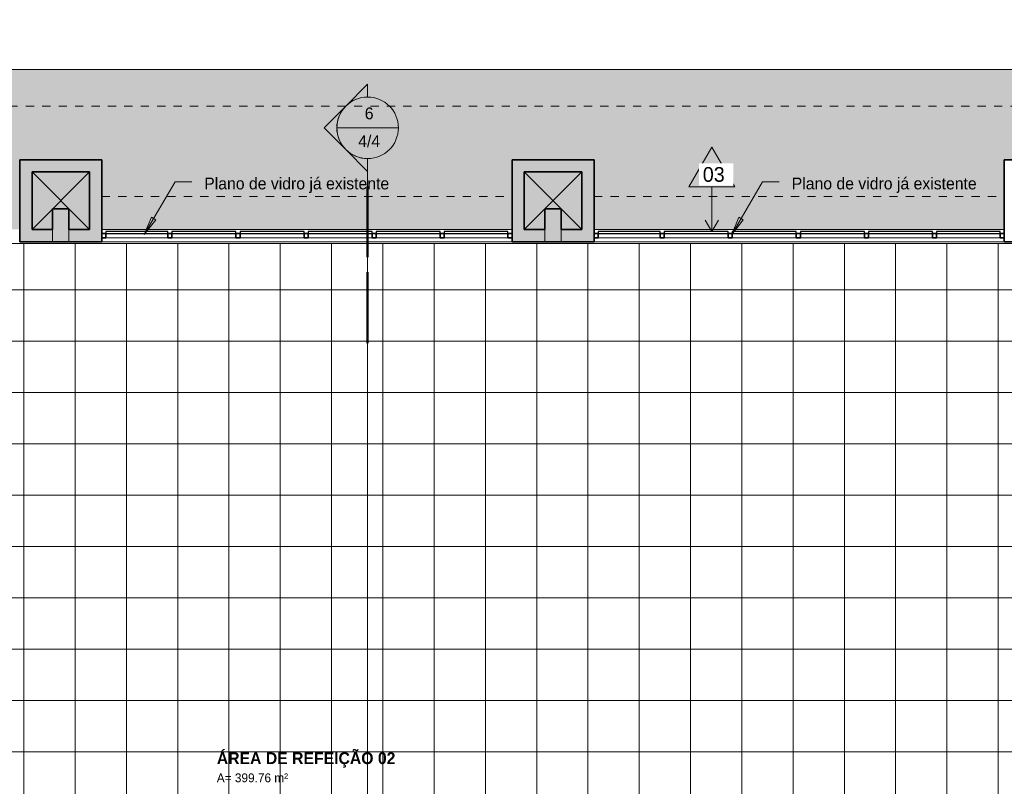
# Model space of a CAD drawing. Header units: metres. Extents: x -33 to 1508, y -379 to 284.
# Tile 166 of 186: x 4 to 16, y -5 to 4. Entities that reach past the tile are written whole.
import ezdxf

# ---------------------------------------------------------------- set-up
doc = ezdxf.new("R2010")
doc.units = ezdxf.units.M
doc.linetypes.add('Projeção', pattern=[0.003969, 0.002381, -0.001587])
for name, color, linetype, lineweight in [('A-AREA-IDEN', 2, 'Continuous', 9), ('A-DETL-THIN', 151, 'Continuous', 18), ('A-FLOR', 192, 'Continuous', 18), ('A-FLOR-OVHD', 1, 'Projeção', 18), ('A-FLOR-PATT', 8, 'Continuous', 18), ('A-GLAZ-CURT', 52, 'Continuous', 18), ('A-GLAZ-CWMG', 51, 'Continuous', 18), ('A-WALL', 113, 'Continuous', 18), ('A-WALL-PATT', 111, 'Continuous', 35), ('G-ANNO-SYMB', 111, 'Continuous', 9), ('G-ANNO-TEXT', 231, 'Continuous', 9)]:
    doc.layers.add(name, color=color, linetype=linetype, lineweight=lineweight)
doc.styles.add('Century Gothic', font='GOTHIC.TTF', dxfattribs={"height": 0.143711})
doc.styles.add('Century Gothic_1', font='GOTHIC.TTF', dxfattribs={"height": 0.179639})
doc.styles.add('Century Gothic_2', font='GOTHIC.TTF', dxfattribs={"height": 0.107783})
doc.styles.add('Century Gothic_B', font='GOTHICB.TTF', dxfattribs={"height": 0.143612})

# ---------------------------------------------------------------- blocks, each defined once
blk = doc.blocks.new('Painel do sistema - Envidraçado-165820-1-PLANTA CONSTRUIR DEMOLIR')
at = {"layer": 'A-GLAZ-CURT', "lineweight": 25}
for p, q in [((0.3775, 0.0495), (-0.3775, 0.0495)), ((-0.3775, 0.0495), (-0.3775, 0.0245)), ((-0.3775, 0.0245), (0.3775, 0.0245)), ((0.3775, 0.0245), (0.3775, 0.0495))]:
    blk.add_line(p, q, dxfattribs=at)
blk = doc.blocks.new('Painel do sistema - Envidraçado-165823-1-PLANTA CONSTRUIR DEMOLIR')
at = {"layer": 'A-GLAZ-CURT', "lineweight": 25}
for p, q in [((0.39, 0.0495), (-0.39, 0.0495)), ((-0.39, 0.0495), (-0.39, 0.0245)), ((-0.39, 0.0245), (0.39, 0.0245)), ((0.39, 0.0245), (0.39, 0.0495))]:
    blk.add_line(p, q, dxfattribs=at)
blk = doc.blocks.new('Painel do sistema - Envidraçado-165824-1-PLANTA CONSTRUIR DEMOLIR')
at = {"layer": 'A-GLAZ-CURT', "lineweight": 25}
for p, q in [((0.3875, 0.0495), (-0.3875, 0.0495)), ((-0.3875, 0.0495), (-0.3875, 0.0245)), ((-0.3875, 0.0245), (0.3875, 0.0245)), ((0.3875, 0.0245), (0.3875, 0.0495))]:
    blk.add_line(p, q, dxfattribs=at)
blk = doc.blocks.new('Montante retangular - 50 x 150 mm-165979-1-PLANTA CONSTRUIR DEMOLIR')
at = {"layer": 'A-GLAZ-CWMG', "lineweight": 35}
for p, q in [((-0.05, 0.025), (0, 0.025)), ((-0.05, -0.025), (-0.05, 0.025)), ((0, 0.025), (0, -0.025)), ((0, -0.025), (-0.05, -0.025))]:
    blk.add_line(p, q, dxfattribs=at)
blk = doc.blocks.new('Montante retangular - 50 x 150 mm-165977-1-PLANTA CONSTRUIR DEMOLIR')
at = {"layer": 'A-GLAZ-CWMG', "lineweight": 35}
for p, q in [((-0.025, 0.025), (0.025, 0.025)), ((-0.025, -0.025), (-0.025, 0.025)), ((0.025, 0.025), (0.025, -0.025)), ((0.025, -0.025), (-0.025, -0.025))]:
    blk.add_line(p, q, dxfattribs=at)
blk = doc.blocks.new('Montante retangular - 50 x 150 mm-165978-1-PLANTA CONSTRUIR DEMOLIR')
at = {"layer": 'A-GLAZ-CWMG', "lineweight": 35}
for p, q in [((0, 0.025), (-0.05, 0.025)), ((-0.05, 0.025), (-0.05, -0.025)), ((0, -0.025), (0, 0.025)), ((-0.05, -0.025), (0, -0.025))]:
    blk.add_line(p, q, dxfattribs=at)
blk = doc.blocks.new('Montante retangular - 50 x 150 mm-165958-1-PLANTA CONSTRUIR DEMOLIR')
at = {"layer": 'A-GLAZ-CWMG'}
blk.add_line((3.548, -12.615), (2.768, -12.615), dxfattribs=at)
blk = doc.blocks.new('Montante retangular - 50 x 150 mm-165959-1-PLANTA CONSTRUIR DEMOLIR')
at = {"layer": 'A-GLAZ-CWMG'}
blk.add_line((4.373, -12.615), (3.598, -12.615), dxfattribs=at)
blk = doc.blocks.new('Montante retangular - 50 x 150 mm-165960-1-PLANTA CONSTRUIR DEMOLIR')
at = {"layer": 'A-GLAZ-CWMG'}
blk.add_line((0.228, -12.615), (-0.527, -12.615), dxfattribs=at)
blk = doc.blocks.new('Corte - M_Extremidade superior do corte - Preenchido-1049-1-PLANTA CONSTRUIR DEMOLIR')
at = {"layer": 'G-ANNO-SYMB'}
h = blk.add_hatch(color=256, dxfattribs=at)
edge = h.paths.add_edge_path(flags=0)
edge.add_line((-0.00954, 0.00354), (-0.006, 0.00707))
edge.add_line((-0.006, 0.00707), (-0.00246, 0.00354))
edge.add_arc((-0.006, 0), 0.005, 45, 135)
h = blk.add_hatch(color=256, dxfattribs=at)
edge = h.paths.add_edge_path(flags=0)
edge.add_arc((-0.006, 0), 0.005, 135, 180)
edge.add_line((-0.011, 0), (-0.01307, 0))
edge.add_line((-0.01307, 0), (-0.00954, 0.00354))
h = blk.add_hatch(color=256, dxfattribs=at)
edge = h.paths.add_edge_path(flags=0)
edge.add_line((-0.00246, 0.00354), (0.00107, 0))
edge.add_line((0.00107, 0), (-0.001, 0))
edge.add_arc((-0.006, 0), 0.005, 0, 45)
for p, q in [((-0.006, 0.00707), (-0.00954, 0.00354)), ((-0.00246, 0.00354), (-0.006, 0.00707)), ((-0.00954, 0.00354), (-0.01307, 0)), ((0.00107, 0), (-0.00246, 0.00354)), ((-0.01307, 0), (-0.011, 0)), ((-0.001, 0), (0.00107, 0)), ((-0.011, 0), (-0.01307, 0)), ((-0.001, 0), (0.00107, 0))]:
    blk.add_line(p, q, dxfattribs=at)
at = {"layer": 'G-ANNO-SYMB', "lineweight": 50}
for p, q in [((0.00351, 0), (0.01502, 0)), ((0.01746, 0), (0.02898, 0))]:
    blk.add_line(p, q, dxfattribs=at)
at = {"layer": 'G-ANNO-SYMB'}
for start, end in [(360, 180), (45, 135), (135, 180), (0, 45), (180, 360)]:
    blk.add_arc((-0.006, 0), 0.005, start, end, dxfattribs=at)

msp = doc.modelspace()

# ---------------------------------------------------------------- hatches: boundary and pattern name
at = {"layer": 'A-FLOR-PATT'}
h = msp.add_hatch(color=256, dxfattribs=at)
h.paths.add_polyline_path([(12.12, -28.517), (25.991, -28.517), (25.991, -28.481), (8.97, -28.481), (8.97, -19.309), (25.991, -19.309), (25.991, -13.265), (25.973, -13.265), (25.973, -4.781), (22.713, -4.781), (22.713, -4.845), (22.723, -4.845), (22.723, -4.795), (22.837, -4.795), (22.837, -4.845), (22.863, -4.845), (22.863, -6.165), (23.713, -6.165), (23.713, -7.165), (22.886, -7.165), (22.863, -8.873), (22.863, -12.515), (23.213, -12.515), (23.213, -13.515), (22.213, -13.515), (22.213, -12.665), (17.423, -12.665), (17.423, -13.515), (16.423, -13.515), (16.423, -12.665), (11.423, -12.665), (11.423, -13.515), (10.423, -13.515), (10.423, -12.665), (5.423, -12.665), (5.423, -13.515), (4.423, -13.515), (4.423, -12.665), (-0.577, -12.665), (-0.577, -19.815), (-0.077, -19.815), (-0.077, -21.315), (-1.628, -21.315), (-1.628, -20.815), (-6.427, -20.815), (-6.427, -21.02), (3.96, -28.517), (11.804, -28.517)], flags=0)
h.paths.add_polyline_path([(-32.827, -28.517), (-31.334, -28.517), (-32.827, -27.457)], flags=0)
h.paths.add_polyline_path([(-24.17, -21.315), (-23.877, -21.315), (-23.877, -20.315), (-26.884, -20.315), (-26.884, -12.765), (-27.884, -12.765), (-27.884, -13.29), (-29.027, -13.29), (-29.027, -11.79), (-28.512, -11.79), (-28.512, -1.515), (-29.027, -1.515), (-29.027, -0.015), (-28.512, -0.015), (-28.512, 4.335), (-29.027, 4.335), (-29.027, 5.835), (-28.527, 5.835), (-28.527, 10.835), (-29.027, 10.835), (-29.027, 11.835), (-28.527, 11.835), (-28.527, 16.835), (-29.027, 16.835), (-29.027, 17.835), (-28.527, 17.835), (-28.527, 22.835), (-29.027, 22.835), (-29.027, 23.835), (-28.527, 23.835), (-28.527, 29.085), (-29.027, 29.085), (-29.027, 30.085), (-28.027, 30.085), (-28.027, 29.235), (-26.212, 29.235), (-26.212, 31.885), (-28.177, 31.885), (-28.177, 31.898), (-32.827, 31.898), (-32.827, -16.332), (-26.884, -20.688), (-26.735, -20.79), (-26.575, -20.888), (-26.41, -20.976), (-26.239, -21.054), (-26.065, -21.122), (-25.887, -21.181), (-25.706, -21.229), (-25.522, -21.266), (-25.336, -21.293), (-25.15, -21.309), (-24.962, -21.315), (-24.64, -21.315)], flags=0)
h.paths.add_polyline_path([(-23.695, -21.165), (-22.527, -21.165), (-22.527, -20.315), (-23.727, -20.315), (-23.727, -21.165)], flags=0)
h.paths.add_polyline_path([(-1.478, -21.165), (-0.227, -21.165), (-0.227, -19.965), (-0.577, -19.965), (-0.577, -20.815), (-1.478, -20.815), (-1.478, -21.02)], flags=0)
h.paths.add_polyline_path([(-6.927, -16.716), (-6.827, -16.716), (-6.827, -16.566), (-6.877, -16.566), (-6.877, -16.715), (-6.927, -16.715)], flags=0)
h.paths.add_polyline_path([(-5.927, -16.716), (-5.927, -16.715), (-5.977, -16.715), (-5.977, -16.566), (-6.027, -16.566), (-6.027, -16.716), (-5.929, -16.716)], flags=0)
h.paths.add_polyline_path([(-30.771, -16.525), (-30.771, -14.525), (-29.471, -14.525), (-29.471, -16.525)], flags=0)
h.paths.add_polyline_path([(-11.234, -16.515), (-11.227, -16.515), (-11.227, -15.015), (-11.234, -15.015), (-11.234, -16.511)], flags=0)
h.paths.add_polyline_path([(-6.367, -15.415), (-6.257, -15.415), (-6.257, -15.265), (-6.367, -15.265), (-6.367, -15.395)], flags=0)
h.paths.add_polyline_path([(22.693, -13.365), (23.063, -13.365), (23.063, -12.665), (22.363, -12.665), (22.363, -13.365), (22.689, -13.365)], flags=0)
h.paths.add_polyline_path([(16.573, -13.365), (17.273, -13.365), (17.273, -12.665), (16.573, -12.665)], flags=0)
h.paths.add_polyline_path([(10.723, -13.365), (11.273, -13.365), (11.273, -12.665), (10.573, -12.665), (10.573, -13.365)], flags=0)
h.paths.add_polyline_path([(5.273, -13.365), (5.273, -12.665), (4.573, -12.665), (4.573, -13.365), (5.123, -13.365)], flags=0)
h.paths.add_polyline_path([(-28.324, -13.14), (-28.034, -13.14), (-28.034, -12.765), (-28.212, -12.765), (-28.212, -12.79), (-28.512, -12.79), (-28.512, -11.94), (-28.877, -11.94), (-28.877, -13.14), (-28.512, -13.14)], flags=0)
h.paths.add_polyline_path([(23.563, -7.015), (23.563, -6.315), (22.863, -6.315), (22.863, -7.015)], flags=0)
h.paths.add_polyline_path([(22.713, -2.781), (22.723, -2.781), (22.723, -2.744), (22.713, -2.744)], flags=0)
h.paths.add_polyline_path([(22.837, -2.781), (25.973, -2.781), (25.973, 3.385), (-0.297, 3.385), (-0.297, 1.435), (4.423, 1.435), (4.423, 2.285), (5.423, 2.285), (5.423, 1.435), (10.423, 1.435), (10.423, 2.285), (11.423, 2.285), (11.423, 1.435), (16.423, 1.435), (16.423, 2.285), (17.423, 2.285), (17.423, 1.435), (22.213, 1.435), (22.213, 2.285), (23.213, 2.285), (23.213, 1.285), (22.863, 1.285), (22.863, -0.165), (23.713, -0.165), (23.713, -1.165), (22.863, -1.165), (22.863, -2.744), (22.837, -2.744)], flags=0)
h.paths.add_polyline_path([(-6.587, -1.813), (-6.587, -1.813), (-7.996, -0.538), (-8.593, -1.198), (-8.489, -1.292), (-7.891, -0.632), (-6.587, -1.813)], flags=0)
h.paths.add_polyline_path([(-9.002, -1.65), (-9.002, -1.65), (-9.002, -1.65)], flags=0)
h.paths.add_polyline_path([(-28.805, -1.365), (-28.512, -1.365), (-28.512, -0.165), (-28.877, -0.165), (-28.877, -1.365)], flags=0)
h.paths.add_polyline_path([(-8.45, -1.248), (-8.554, -1.154), (-8.011, -0.555), (-7.912, -0.654), (-8.353, -1.141)], flags=0)
h.paths.add_polyline_path([(22.863, -1.015), (23.563, -1.015), (23.563, -0.315), (22.863, -0.315), (22.863, -0.865)], flags=0)
h.paths.add_polyline_path([(22.363, 1.435), (22.663, 1.435), (22.663, 1.685), (22.863, 1.685), (22.863, 1.435), (23.063, 1.435), (23.063, 2.135), (22.363, 2.135), (22.363, 1.685)], flags=0)
h.paths.add_polyline_path([(17.273, 1.435), (17.273, 2.135), (16.573, 2.135), (16.573, 1.435), (16.823, 1.435), (16.823, 1.685), (17.023, 1.685), (17.023, 1.435)], flags=0)
h.paths.add_polyline_path([(4.823, 1.435), (4.823, 1.685), (5.023, 1.685), (5.023, 1.435), (5.273, 1.435), (5.273, 2.135), (4.573, 2.135), (4.573, 1.435)], flags=0)
h.paths.add_polyline_path([(11.023, 1.435), (11.273, 1.435), (11.273, 2.135), (10.573, 2.135), (10.573, 1.435), (10.823, 1.435), (10.823, 1.685), (11.023, 1.685)], flags=0)
h.paths.add_polyline_path([(-28.877, 4.485), (-28.512, 4.485), (-28.512, 4.995), (-28.177, 4.995), (-28.177, 5.685), (-28.877, 5.685), (-28.877, 4.695)], flags=0)
h.paths.add_polyline_path([(-20.127, 4.995), (-19.377, 4.995), (-19.377, 5.685), (-20.127, 5.685), (-20.127, 5.001)], flags=0)
h.paths.add_polyline_path([(-5.077, 5.265), (-4.627, 5.265), (-4.627, 5.285), (-5.077, 5.285)], flags=0)
h.paths.add_polyline_path([(12.606, 5.275), (16.423, 5.275), (16.423, 6.185), (17.423, 6.185), (17.423, 5.275), (22.213, 5.275), (22.213, 6.185), (23.213, 6.185), (23.213, 5.275), (25.991, 5.275), (25.991, 10.835), (8.989, 10.835), (8.989, 31.898), (-1.527, 31.898), (-1.527, 30.085), (-0.677, 30.085), (-0.677, 29.085), (-1.527, 29.085), (-1.527, 23.835), (-0.677, 23.835), (-0.677, 22.835), (-1.527, 22.835), (-1.527, 17.835), (-0.677, 17.835), (-0.677, 16.835), (-1.527, 16.835), (-1.527, 11.835), (-0.677, 11.835), (-0.677, 10.975), (4.523, 10.975), (4.523, 6.185), (5.423, 6.185), (5.423, 5.275), (10.423, 5.275), (10.423, 6.185), (11.423, 6.185), (11.423, 5.275)], flags=0)
h.paths.add_polyline_path([(-2.302, 5.285), (-2.302, 5.285), (-3.418, 5.285)], flags=0)
h.paths.add_polyline_path([(22.513, 5.335), (23.063, 5.335), (23.063, 6.035), (22.363, 6.035), (22.363, 5.335)], flags=0)
h.paths.add_polyline_path([(17.123, 5.335), (17.273, 5.335), (17.273, 6.035), (16.573, 6.035), (16.573, 5.335), (16.723, 5.335)], flags=0)
h.paths.add_polyline_path([(4.723, 5.335), (5.273, 5.335), (5.273, 6.035), (4.573, 6.035), (4.573, 5.335)], flags=0)
h.paths.add_polyline_path([(11.123, 5.335), (11.273, 5.335), (11.273, 6.035), (10.573, 6.035), (10.573, 5.335), (10.723, 5.335)], flags=0)
h.paths.add_polyline_path([(-5.327, 6.335), (-3.437, 6.335), (-3.437, 31.885), (-8.177, 31.885), (-8.177, 29.235), (-5.477, 29.235), (-5.477, 30.085), (-4.477, 30.085), (-4.477, 29.085), (-5.327, 29.085), (-5.327, 23.835), (-4.477, 23.835), (-4.477, 22.835), (-5.327, 22.835), (-5.327, 17.835), (-4.477, 17.835), (-4.477, 16.835), (-5.327, 16.835), (-5.327, 11.835), (-4.477, 11.835), (-4.477, 10.835), (-5.327, 10.835), (-5.327, 9.243)], flags=0)
h.paths.add_polyline_path([(-1.523, 10.985), (-0.827, 10.985), (-0.827, 11.685), (-1.527, 11.685), (-1.527, 10.985)], flags=0)
h.paths.add_polyline_path([(-4.627, 10.985), (-4.627, 11.685), (-5.327, 11.685), (-5.327, 11.435), (-5.077, 11.435), (-5.077, 11.235), (-5.327, 11.235), (-5.327, 10.985), (-4.765, 10.985)], flags=0)
h.paths.add_polyline_path([(-28.877, 10.985), (-28.527, 10.985), (-28.527, 11.685), (-28.877, 11.685), (-28.877, 11.135)], flags=0)
h.paths.add_polyline_path([(-4.627, 16.985), (-4.627, 17.685), (-5.327, 17.685), (-5.327, 16.985)], flags=0)
h.paths.add_polyline_path([(-0.827, 16.985), (-0.827, 17.685), (-1.527, 17.685), (-1.527, 16.985)], flags=0)
h.paths.add_polyline_path([(-28.877, 16.985), (-28.527, 16.985), (-28.527, 17.685), (-28.877, 17.685), (-28.877, 17.135)], flags=0)
h.paths.add_polyline_path([(-5.327, 22.985), (-4.627, 22.985), (-4.627, 23.685), (-5.327, 23.685), (-5.327, 23.235)], flags=0)
h.paths.add_polyline_path([(-0.827, 22.985), (-0.827, 23.685), (-1.527, 23.685), (-1.527, 22.985)], flags=0)
h.paths.add_polyline_path([(-28.527, 22.985), (-28.527, 23.685), (-28.877, 23.685), (-28.877, 22.985)], flags=0)
h.paths.add_polyline_path([(-4.928, 29.235), (-4.627, 29.235), (-4.627, 29.935), (-5.327, 29.935), (-5.327, 29.235), (-5.172, 29.235)], flags=0)
h.paths.add_polyline_path([(-20.127, 29.235), (-19.427, 29.235), (-19.427, 29.935), (-20.127, 29.935)], flags=0)
h.paths.add_polyline_path([(-0.827, 29.235), (-0.827, 29.935), (-1.527, 29.935), (-1.527, 29.235)], flags=0)
h.paths.add_polyline_path([(-19.277, 29.235), (-12.677, 29.235), (-12.677, 31.885), (-23.212, 31.885), (-23.212, 29.235), (-20.277, 29.235), (-20.277, 30.085), (-19.277, 30.085), (-19.277, 29.935)], flags=0)
h.paths.add_polyline_path([(-28.527, 29.235), (-28.177, 29.235), (-28.177, 29.935), (-28.877, 29.935), (-28.877, 29.235)], flags=0)
h = msp.add_hatch(dxfattribs=at)
h.set_pattern_fill('FP_1', color=256, style=0, pattern_type=2)
h.set_pattern_definition([(270, (0.723, 8.2), (0.625, 4e-17), []), (0, (0.723, 8.2), (0, 0.625), [])])
h.paths.add_polyline_path([(4.573, -12.515), (22.693, -12.515), (22.693, -4.665), (22.713, -4.665), (22.713, -2.829), (22.693, -2.829), (22.693, 1.265), (-1.317, 1.265), (-1.317, 1.535), (-1.547, 1.535), (-2.126, 2.068), (-2.484, 1.679), (-2.521, 1.713), (-2.487, 1.749), (-2.505, 1.766), (-2.215, 2.082), (-2.196, 2.065), (-2.163, 2.102), (-2.231, 2.164), (-2.13, 2.275), (-1.489, 1.685), (-1.297, 1.685), (-1.297, 5.185), (-1.677, 5.185), (-1.677, 5.285), (-4.477, 5.285), (-4.477, 5.115), (-5.077, 5.115), (-5.077, 4.85), (-4.858, 4.655), (-4.971, 4.528), (-5.036, 4.586), (-5.056, 4.563), (-5.037, 4.547), (-5.293, 4.26), (-5.312, 4.275), (-5.345, 4.239), (-5.382, 4.272), (-5.073, 4.619), (-5.497, 4.996), (-5.497, 29.085), (-9.558, 29.085), (-9.558, 29.08), (-9.882, 29.08), (-9.882, 29.085), (-11.407, 29.085), (-11.407, 29.065), (-19.277, 29.065), (-19.277, 24.08), (-19.427, 24.08), (-19.427, 29.065), (-23.767, 29.065), (-23.767, 29.085), (-25.707, 29.085), (-25.707, 29.065), (-28.367, 29.065), (-28.367, 29.085), (-28.377, 29.085), (-28.377, 5.835), (-28.044, 5.835), (-28.044, 5.837), (-27.534, 5.837), (-27.534, 5.179), (-28.027, 5.179), (-28.027, 4.995), (-20.297, 4.995), (-20.297, 5.845), (-20.277, 5.845), (-20.277, 5.835), (-19.227, 5.835), (-19.227, 5.825), (-17.283, 5.825), (-15.267, 7.841), (-15.267, 9.606), (-12.967, 9.606), (-12.967, 9.09), (-9.688, 9.09), (-9.688, 6.24), (-9.888, 6.24), (-9.888, 8.89), (-12.967, 8.89), (-12.967, 7.127), (-12.946, 7.113), (-12.838, 7.032), (-12.739, 6.941), (-12.649, 6.841), (-12.568, 6.733), (-12.495, 6.613), (-12.437, 6.498), (-12.389, 6.372), (-12.967, 5.794), (-12.967, 2.51), (-11.594, 3.883), (-11.466, 3.833), (-11.348, 3.773), (-11.234, 3.702), (-11.127, 3.621), (-11.028, 3.53), (-10.937, 3.43), (-10.856, 3.322), (-10.783, 3.202), (-10.726, 3.087), (-10.677, 2.961), (-12.967, 0.671), (-12.967, -0.892), (-15.267, -0.892), (-15.267, 3.494), (-15.438, 3.323), (-15.569, 3.374), (-15.684, 3.432), (-15.8, 3.503), (-15.906, 3.583), (-16.006, 3.674), (-16.097, 3.773), (-16.179, 3.88), (-16.25, 3.994), (-16.311, 4.114), (-16.36, 4.239), (-15.267, 5.332), (-15.267, 7.559), (-17, 5.825), (-16.427, 5.825), (-16.427, 5.675), (-17.15, 5.675), (-17.577, 5.248), (-17.577, 3.3), (-16.797, 3.3), (-16.797, 3.225), (-16.077, 3.225), (-16.077, -3.539), (-14.64, -3.539), (-14.64, -3.484), (-14.26, -3.484), (-14.26, -3.539), (-14.18, -3.539), (-14.18, -3.484), (-13.8, -3.484), (-13.8, -3.539), (-13.62, -3.539), (-13.62, -3.484), (-13.24, -3.484), (-13.24, -3.539), (-13.16, -3.539), (-13.16, -3.484), (-12.78, -3.484), (-12.78, -3.539), (-12.399, -3.539), (-11.954, -3.047), (-12.473, -2.577), (-9.911, 0.252), (-10.912, 1.158), (-9.071, 3.19), (-6.423, 3.19), (-6.317, 3.297), (-6.281, 3.261), (-5.96, 3.622), (-5.923, 3.589), (-5.956, 3.552), (-5.938, 3.535), (-6.194, 3.248), (-6.212, 3.264), (-6.245, 3.227), (-6.264, 3.244), (-6.211, 3.19), (-6.361, 3.04), (-6.53, 3.04), (-6.488, 2.998), (-6.485, 3.001), (-6.476, 3), (-6.432, 2.956), (-6.439, 2.949), (-6.423, 2.932), (-6.5, 2.855), (-5.917, 2.271), (-5.945, 2.243), (-6.545, 2.843), (-6.552, 2.836), (-6.597, 2.881), (-6.597, 2.889), (-6.594, 2.892), (-6.623, 2.921), (-6.623, 2.865), (-7.023, 2.865), (-7.023, 3.04), (-9.005, 3.04), (-9.659, 2.317), (-5.805, -1.172), (-6.207, -1.617), (-4.762, -2.926), (-3.861, -1.931), (-3.861, 0.105), (-4.263, 0.105), (-4.263, 0.505), (-4.222, 0.505), (-4.256, 0.54), (-4.249, 0.547), (-4.849, 1.147), (-4.821, 1.175), (-4.237, 0.592), (-4.16, 0.67), (-4.143, 0.653), (-4.136, 0.66), (-4.091, 0.615), (-4.091, 0.607), (-4.094, 0.604), (-3.995, 0.505), (-3.861, 0.505), (-3.861, 0.355), (-3.562, 0.655), (-3.526, 0.619), (-3.493, 0.656), (-3.511, 0.672), (-3.221, 0.988), (-3.202, 0.971), (-3.169, 1.008), (-3.132, 0.974), (-3.49, 0.585), (-3.509, 0.602), (-3.455, 0.549), (-3.711, 0.293), (-3.711, -1.989), (-4.919, -3.323), (-4.919, -3.323), (-5.389, -3.842), (-6.501, -2.835), (-9.063, -5.665), (-9.507, -5.262), (-9.933, -5.732), (-9.933, -6.363), (-9.853, -6.363), (-9.853, -6.66), (-9.933, -6.66), (-9.933, -6.703), (-9.853, -6.703), (-9.853, -6.982), (-9.933, -6.982), (-9.933, -7.123), (-9.853, -7.123), (-9.853, -7.42), (-9.933, -7.42), (-9.933, -7.463), (-9.853, -7.463), (-9.853, -7.742), (-9.933, -7.742), (-9.933, -9.365), (-3.187, -9.365), (-3.187, -10.195), (-3.093, -10.195), (-3.093, -10.865), (-1.12, -10.865), (-0.727, -10.472), (-0.727, -9.715), (-0.577, -9.715), (-0.577, -10.322), (1.2, -8.544), (-0.899, -8.544), (-2.357, -10.002), (-2.488, -9.951), (-2.603, -9.893), (-2.717, -9.823), (-2.825, -9.742), (-2.925, -9.651), (-3.016, -9.552), (-3.097, -9.445), (-3.169, -9.331), (-3.229, -9.211), (-3.279, -9.085), (-2.738, -8.544), (-7.284, -8.544), (-7.284, -6.244), (-5.56, -6.244), (-3.641, -4.326), (-3.514, -4.376), (-3.396, -4.435), (-3.282, -4.507), (-3.175, -4.588), (-3.075, -4.679), (-2.985, -4.779), (-2.904, -4.887), (-2.831, -5.007), (-2.773, -5.122), (-2.725, -5.248), (-3.722, -6.244), (-0.438, -6.244), (-0.224, -6.031), (-0.097, -6.081), (0.022, -6.141), (0.136, -6.212), (0.179, -6.244), (2.522, -6.244), (2.522, -3.223), (-0.078, -3.223), (-0.078, -3.023), (2.648, -3.023), (2.648, -6.244), (3.213, -6.244), (3.213, -8.544), (1.483, -8.544), (-0.577, -10.605), (-0.577, -12.515), (4.423, -12.515)], flags=0)
h.paths.add_polyline_path([(-3.187, -12.515), (-0.727, -12.515), (-0.727, -10.755), (-1.037, -11.065), (-3.093, -11.065), (-3.093, -11.895), (-3.187, -11.895), (-3.187, -12.469)], flags=0)
h.paths.add_polyline_path([(-2.373, -9.943), (-0.975, -8.544), (-2.667, -8.544), (-3.221, -9.099), (-3.173, -9.213), (-3.116, -9.322), (-3.049, -9.426), (-2.974, -9.524), (-2.891, -9.615), (-2.799, -9.698), (-2.701, -9.773), (-2.597, -9.839), (-2.482, -9.898)], flags=0)
h.paths.add_polyline_path([(-0.367, -6.244), (0.093, -6.244), (0.013, -6.193), (-0.099, -6.135), (-0.211, -6.088), (-0.224, -6.102)], flags=0)
h.paths.add_polyline_path([(-5.489, -6.244), (-3.797, -6.244), (-2.784, -5.231), (-2.833, -5.112), (-2.891, -5.001), (-2.954, -4.903), (-3.029, -4.805), (-3.112, -4.714), (-3.203, -4.63), (-3.301, -4.555), (-3.405, -4.488), (-3.516, -4.43), (-3.628, -4.383), (-5.256, -6.011)], flags=0)
h.paths.add_polyline_path([(-0.201, -5.185), (-0.814, -5.185), (-0.814, -4.88), (-1.306, -4.88), (-1.306, -4.86), (-1.286, -4.86), (-1.286, -4.385), (-1.306, -4.385), (-1.306, -4.365), (-0.814, -4.365), (-0.814, -3.985), (0.086, -3.985), (0.086, -5.185)], flags=0)
h.paths.add_polyline_path([(-2.214, -5.185), (-2.214, -3.985), (-1.314, -3.985), (-1.314, -5.185), (-2.039, -5.185)], flags=0)
h.paths.add_polyline_path([(-8.465, -4.856), (-8.109, -4.463), (-8.11, -4.462), (-8.466, -4.855), (-8.466, -4.856)], flags=0)
h.paths.add_polyline_path([(-8.076, -4.426), (-7.72, -4.033), (-7.721, -4.032), (-8.076, -4.425), (-8.076, -4.426)], flags=0)
h.paths.add_polyline_path([(-7.686, -3.996), (-7.33, -3.603), (-7.331, -3.602), (-7.687, -3.995)], flags=0)
h.paths.add_polyline_path([(-4.762, -2.926), (-6.207, -1.617), (-5.805, -1.172), (-4.359, -2.481), (-4.762, -2.926)], flags=0)
h.paths.add_polyline_path([(-11.412, -2.188), (-11.412, -2.187), (-11.651, -1.969), (-11.297, -1.577), (-11.298, -1.577), (-11.653, -1.969), (-11.412, -2.187)], flags=0)
h.paths.add_polyline_path([(-6.587, -1.813), (-6.587, -1.813), (-7.884, -0.639), (-7.878, -0.631), (-7.989, -0.531), (-7.996, -0.538), (-8.589, -0.001), (-8.589, -0.001), (-6.587, -1.813)], flags=0)
h.paths.add_polyline_path([(-11.023, -1.758), (-11.023, -1.757), (-11.262, -1.539), (-10.907, -1.147), (-10.909, -1.147), (-11.264, -1.539), (-11.023, -1.757)], flags=0)
h.paths.add_polyline_path([(-1.179, -1.545), (-1.294, -1.545), (-1.29, -1.515), (-1.279, -1.487), (-1.261, -1.462), (-1.237, -1.443), (-1.209, -1.431), (-1.179, -1.426), (-1.179, -1.515)], flags=0)
h.paths.add_polyline_path([(-1.179, -1.665), (-1.179, -1.545), (-1.054, -1.545), (-1.057, -1.573), (-1.067, -1.599), (-1.082, -1.622), (-1.102, -1.641), (-1.125, -1.655), (-1.152, -1.663)], flags=0)
h.paths.add_polyline_path([(-10.873, -1.11), (-10.517, -0.717), (-10.518, -0.716), (-10.874, -1.109)], flags=0)
h.paths.add_polyline_path([(-12.967, 0.747), (-10.736, 2.978), (-10.786, 3.097), (-10.843, 3.208), (-10.906, 3.306), (-10.981, 3.404), (-11.064, 3.495), (-11.155, 3.579), (-11.253, 3.654), (-11.357, 3.721), (-11.469, 3.779), (-11.58, 3.825), (-12.967, 2.439), (-12.967, 1.691)], flags=0)
h.paths.add_polyline_path([(-4.782, 1.143), (-5.949, 2.31), (-5.92, 2.338), (-4.754, 1.172)], flags=0)
h.paths.add_polyline_path([(-18.497, 3.225), (-18.497, 3.3), (-17.777, 3.3), (-17.777, 5.331), (-17.433, 5.675), (-19.227, 5.675), (-19.227, 3.225)], flags=0)
h.paths.add_polyline_path([(-15.455, 3.382), (-15.267, 3.569), (-15.267, 5.261), (-16.302, 4.226), (-16.255, 4.112), (-16.197, 4.003), (-16.131, 3.899), (-16.055, 3.801), (-15.972, 3.71), (-15.881, 3.627), (-15.783, 3.552), (-15.678, 3.486), (-15.564, 3.427)], flags=0)
h.paths.add_polyline_path([(-11.076, 4.117), (-11.913, 4.117), (-11.913, 5.017), (-10.717, 5.017), (-10.717, 4.117), (-11, 4.117)], flags=0)
h.paths.add_polyline_path([(-11.053, 5.025), (-11.073, 5.025), (-11.073, 5.045), (-11.077, 5.045), (-11.077, 5.04), (-11.587, 5.04), (-11.587, 5.517), (-11.913, 5.517), (-11.913, 6.417), (-10.717, 6.417), (-10.717, 5.517), (-11.053, 5.517), (-11.053, 5.045)], flags=0)
h.paths.add_polyline_path([(-27.938, 5.339), (-27.684, 5.339), (-27.684, 5.679), (-28.027, 5.679), (-28.027, 5.339)], flags=0)
h.paths.add_polyline_path([(-12.967, 5.869), (-12.447, 6.389), (-12.497, 6.508), (-12.555, 6.619), (-12.617, 6.717), (-12.692, 6.815), (-12.776, 6.906), (-12.867, 6.99), (-12.967, 7.067), (-12.967, 6.372)], flags=0)
h.paths.add_polyline_path([(-19.377, 6.08), (-19.427, 6.08), (-19.427, 10.835), (-20.277, 10.835), (-20.277, 11.835), (-19.277, 11.835), (-19.277, 6.08)], flags=0)
h.paths.add_polyline_path([(-19.427, 10.985), (-19.427, 11.685), (-20.127, 11.685), (-20.127, 10.985)], flags=0)
h.paths.add_polyline_path([(-19.277, 12.08), (-19.427, 12.08), (-19.427, 16.835), (-20.277, 16.835), (-20.277, 17.835), (-19.277, 17.835), (-19.277, 16.794)], flags=0)
h.paths.add_polyline_path([(-20.127, 16.985), (-19.427, 16.985), (-19.427, 17.685), (-20.127, 17.685), (-20.127, 17.08)], flags=0)
h.paths.add_polyline_path([(-19.427, 18.08), (-19.427, 22.835), (-20.277, 22.835), (-20.277, 23.835), (-19.277, 23.835), (-19.277, 18.08)], flags=0)
h.paths.add_polyline_path([(-20.127, 22.985), (-19.427, 22.985), (-19.427, 23.685), (-20.127, 23.685), (-20.127, 23.08)], flags=0)
at = {"layer": 'A-WALL-PATT', "lineweight": 18}
for points in [[(4.573, 1.435), (4.573, 2.285), (4.423, 2.285), (4.423, 1.435), (4.498, 1.435)], [(5.273, 2.135), (5.423, 2.135), (5.423, 2.285), (4.573, 2.285), (4.573, 2.135)], [(11.273, 2.135), (11.273, 2.285), (10.423, 2.285), (10.423, 2.135), (10.573, 2.135)], [(11.423, 1.435), (11.423, 2.285), (11.273, 2.285), (11.273, 1.435), (11.286, 1.435)], [(5.423, 1.285), (5.423, 2.135), (5.273, 2.135), (5.273, 1.285)], [(10.573, 1.285), (10.573, 2.135), (10.423, 2.135), (10.423, 1.285)], [(4.823, 1.285), (5.023, 1.285), (5.023, 1.685), (4.823, 1.685), (4.823, 1.435)], [(11.023, 1.285), (11.023, 1.685), (10.823, 1.685), (10.823, 1.285)], [(4.573, 1.285), (4.823, 1.285), (4.823, 1.435), (4.423, 1.435), (4.423, 1.285), (4.498, 1.285)], [(5.273, 1.285), (5.273, 1.435), (5.023, 1.435), (5.023, 1.285)], [(10.573, 1.285), (10.823, 1.285), (10.823, 1.435), (10.573, 1.435)], [(11.286, 1.285), (11.423, 1.285), (11.423, 1.435), (11.023, 1.435), (11.023, 1.285), (11.273, 1.285)]]:
    msp.add_hatch(color=256, dxfattribs=at).paths.add_polyline_path(points, flags=0)
at = {"layer": 'G-ANNO-TEXT'}
for points in [[(5.941, 1.375), (6.08, 1.554), (6.029, 1.584)], [(13.101, 1.375), (13.24, 1.554), (13.189, 1.584)]]:
    msp.add_hatch(color=50, dxfattribs=at).paths.add_polyline_path(points, flags=0)

# ---------------------------------------------------------------- linework, layer by layer
at = {"layer": 'A-DETL-THIN'}
for p, q in [((12.858, 2.439), (12.578, 1.954)), ((12.858, 2.439), (13.138, 1.954)), ((4.573, 1.435), (5.273, 2.135)), ((4.573, 2.135), (5.273, 1.435)), ((11.273, 2.135), (10.573, 1.435)), ((10.573, 2.135), (11.273, 1.435)), ((13.138, 1.954), (12.578, 1.954)), ((12.858, 1.954), (12.858, 1.41)), ((12.858, 1.41), (12.778, 1.548)), ((12.858, 1.41), (12.938, 1.548))]:
    msp.add_line(p, q, dxfattribs=at)
at = {"layer": 'A-FLOR'}
msp.add_line((-0.297, 3.385), (25.973, 3.385), dxfattribs=at)
at = {"layer": 'A-FLOR-OVHD'}
for p, q in [((-1.102, 2.935), (25.373, 2.935)), ((5.423, 1.835), (10.423, 1.835)), ((11.423, 1.835), (16.423, 1.835))]:
    msp.add_line(p, q, dxfattribs=at)
at = {"layer": 'A-WALL', "color": 250, "lineweight": 35}
for p, q in [((4.423, 2.285), (4.423, 1.285)), ((5.423, 2.285), (4.423, 2.285)), ((5.423, 1.285), (5.423, 2.285)), ((11.423, 2.285), (10.423, 2.285)), ((10.423, 2.285), (10.423, 1.285)), ((11.423, 1.285), (11.423, 2.285)), ((16.423, 2.285), (16.423, 1.285)), ((17.423, 2.285), (16.423, 2.285)), ((4.573, 1.435), (4.573, 2.135)), ((4.573, 2.135), (5.273, 2.135)), ((5.273, 2.135), (5.273, 1.435)), ((10.573, 2.135), (11.273, 2.135)), ((10.573, 1.435), (10.573, 2.135)), ((11.273, 2.135), (11.273, 1.435)), ((5.023, 1.685), (4.823, 1.685)), ((4.823, 1.685), (4.823, 1.435)), ((5.023, 1.435), (5.023, 1.685)), ((11.023, 1.685), (10.823, 1.685)), ((10.823, 1.685), (10.823, 1.435)), ((11.023, 1.435), (11.023, 1.685)), ((4.823, 1.435), (4.573, 1.435)), ((5.273, 1.435), (5.023, 1.435)), ((10.823, 1.435), (10.573, 1.435)), ((11.273, 1.435), (11.023, 1.435)), ((4.423, 1.285), (5.423, 1.285)), ((10.423, 1.285), (11.423, 1.285)), ((16.423, 1.285), (17.423, 1.285))]:
    msp.add_line(p, q, dxfattribs=at)
at = {"layer": 'A-WALL'}
for p, q in [((4.823, 1.285), (4.823, 1.435)), ((5.023, 1.435), (5.023, 1.285)), ((5.423, 1.435), (10.423, 1.435)), ((10.823, 1.285), (10.823, 1.435)), ((11.023, 1.435), (11.023, 1.285)), ((11.423, 1.435), (16.423, 1.435)), ((22.713, 1.265), (-1.317, 1.265)), ((5.423, 1.285), (10.423, 1.285)), ((11.423, 1.285), (16.423, 1.285))]:
    msp.add_line(p, q, dxfattribs=at)
at = {"layer": 'G-ANNO-SYMB'}
for p, q in [((8.288, 2.673), (9.038, 2.673)), ((8.663, 2.223), (8.663, -13.33))]:
    msp.add_line(p, q, dxfattribs=at)
at = {"layer": 'G-ANNO-TEXT', "color": 50}
for p, q in [((5.941, 1.375), (6.317, 2.014)), ((6.317, 2.014), (6.52, 2.014)), ((13.101, 1.375), (13.477, 2.014)), ((13.477, 2.014), (13.68, 2.014)), ((6.029, 1.584), (5.941, 1.375)), ((6.08, 1.554), (6.029, 1.584)), ((13.189, 1.584), (13.101, 1.375)), ((13.24, 1.554), (13.189, 1.584)), ((5.941, 1.375), (6.08, 1.554)), ((13.101, 1.375), (13.24, 1.554))]:
    msp.add_line(p, q, dxfattribs=at)

# ---------------------------------------------------------------- block references
at = {"layer": 'A-GLAZ-CURT'}
for name, p in [('Painel do sistema - Envidraçado-165820-1-PLANTA CONSTRUIR DEMOLIR', (5.85, 1.36)), ('Painel do sistema - Envidraçado-165823-1-PLANTA CONSTRUIR DEMOLIR', (6.668, 1.36)), ('Painel do sistema - Envidraçado-165823-1-PLANTA CONSTRUIR DEMOLIR', (7.498, 1.36)), ('Painel do sistema - Envidraçado-165823-1-PLANTA CONSTRUIR DEMOLIR', (8.328, 1.36)), ('Painel do sistema - Envidraçado-165823-1-PLANTA CONSTRUIR DEMOLIR', (9.158, 1.36)), ('Painel do sistema - Envidraçado-165824-1-PLANTA CONSTRUIR DEMOLIR', (9.985, 1.36)), ('Painel do sistema - Envidraçado-165820-1-PLANTA CONSTRUIR DEMOLIR', (11.85, 1.36)), ('Painel do sistema - Envidraçado-165823-1-PLANTA CONSTRUIR DEMOLIR', (12.668, 1.36)), ('Painel do sistema - Envidraçado-165823-1-PLANTA CONSTRUIR DEMOLIR', (13.498, 1.36)), ('Painel do sistema - Envidraçado-165823-1-PLANTA CONSTRUIR DEMOLIR', (14.328, 1.36)), ('Painel do sistema - Envidraçado-165823-1-PLANTA CONSTRUIR DEMOLIR', (15.158, 1.36)), ('Painel do sistema - Envidraçado-165824-1-PLANTA CONSTRUIR DEMOLIR', (15.985, 1.36))]:
    msp.add_blockref(name, p, dxfattribs=at)
at = {"layer": 'A-GLAZ-CWMG', "rotation": 180}
for p in [(5.423, 1.36), (11.423, 1.36)]:
    msp.add_blockref('Montante retangular - 50 x 150 mm-165978-1-PLANTA CONSTRUIR DEMOLIR', p, dxfattribs=at)
at = {"layer": 'A-GLAZ-CWMG'}
for name, p in [('Montante retangular - 50 x 150 mm-165960-1-PLANTA CONSTRUIR DEMOLIR', (6, 13.95)), ('Montante retangular - 50 x 150 mm-165958-1-PLANTA CONSTRUIR DEMOLIR', (3.51, 13.95)), ('Montante retangular - 50 x 150 mm-165958-1-PLANTA CONSTRUIR DEMOLIR', (4.34, 13.95)), ('Montante retangular - 50 x 150 mm-165958-1-PLANTA CONSTRUIR DEMOLIR', (5.17, 13.95)), ('Montante retangular - 50 x 150 mm-165958-1-PLANTA CONSTRUIR DEMOLIR', (6, 13.95)), ('Montante retangular - 50 x 150 mm-165959-1-PLANTA CONSTRUIR DEMOLIR', (6, 13.95)), ('Montante retangular - 50 x 150 mm-165960-1-PLANTA CONSTRUIR DEMOLIR', (12, 13.95)), ('Montante retangular - 50 x 150 mm-165958-1-PLANTA CONSTRUIR DEMOLIR', (9.51, 13.95)), ('Montante retangular - 50 x 150 mm-165958-1-PLANTA CONSTRUIR DEMOLIR', (10.34, 13.95)), ('Montante retangular - 50 x 150 mm-165958-1-PLANTA CONSTRUIR DEMOLIR', (11.17, 13.95)), ('Montante retangular - 50 x 150 mm-165958-1-PLANTA CONSTRUIR DEMOLIR', (12, 13.95)), ('Montante retangular - 50 x 150 mm-165959-1-PLANTA CONSTRUIR DEMOLIR', (12, 13.95))]:
    msp.add_blockref(name, p, dxfattribs=at)
at = {"layer": 'A-GLAZ-CWMG', "extrusion": (0, 0, -1), "rotation": 180}
for name, p in [('Montante retangular - 50 x 150 mm-165977-1-PLANTA CONSTRUIR DEMOLIR', (-6.253, 1.36)), ('Montante retangular - 50 x 150 mm-165977-1-PLANTA CONSTRUIR DEMOLIR', (-7.083, 1.36)), ('Montante retangular - 50 x 150 mm-165977-1-PLANTA CONSTRUIR DEMOLIR', (-7.913, 1.36)), ('Montante retangular - 50 x 150 mm-165977-1-PLANTA CONSTRUIR DEMOLIR', (-8.743, 1.36)), ('Montante retangular - 50 x 150 mm-165977-1-PLANTA CONSTRUIR DEMOLIR', (-9.573, 1.36)), ('Montante retangular - 50 x 150 mm-165979-1-PLANTA CONSTRUIR DEMOLIR', (-10.423, 1.36)), ('Montante retangular - 50 x 150 mm-165977-1-PLANTA CONSTRUIR DEMOLIR', (-12.253, 1.36)), ('Montante retangular - 50 x 150 mm-165977-1-PLANTA CONSTRUIR DEMOLIR', (-13.083, 1.36)), ('Montante retangular - 50 x 150 mm-165977-1-PLANTA CONSTRUIR DEMOLIR', (-13.913, 1.36)), ('Montante retangular - 50 x 150 mm-165977-1-PLANTA CONSTRUIR DEMOLIR', (-14.743, 1.36)), ('Montante retangular - 50 x 150 mm-165977-1-PLANTA CONSTRUIR DEMOLIR', (-15.573, 1.36)), ('Montante retangular - 50 x 150 mm-165979-1-PLANTA CONSTRUIR DEMOLIR', (-16.423, 1.36))]:
    msp.add_blockref(name, p, dxfattribs=at)
at = {"layer": 'G-ANNO-SYMB', "extrusion": (0, 0, -1), "xscale": 74.99999999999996, "yscale": 74.99999999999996, "zscale": 74.99999999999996, "rotation": 270.0000000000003}
msp.add_blockref('Corte - M_Extremidade superior do corte - Preenchido-1049-1-PLANTA CONSTRUIR DEMOLIR', (-8.663, 2.223), dxfattribs=at)

# ---------------------------------------------------------------- texts
at = {"layer": 'A-AREA-IDEN', "attachment_point": 1}
for s, insert, char_height, width, line_spacing_factor, style in [('ÁREA DE REFEIÇÃO 02', (6.825, -4.932), 0.14361, 2.5074, 0.984796, 'Century Gothic_B'), ('A= 399.76 m²', (6.825, -5.189), 0.10778, 1.1016, 0.984117, 'Century Gothic_2')]:
    msp.add_mtext(s, dxfattribs=dict(at, insert=insert, char_height=char_height, width=width, line_spacing_factor=line_spacing_factor, style=style))
at = {"layer": 'G-ANNO-SYMB', "attachment_point": 2, "line_spacing_factor": 0.984117, "style": 'Century Gothic'}
for s, insert, char_height, width in [('6', (8.682, 2.921), 0.144, 0.13139), ('4/4', (8.682, 2.582), 0.1437, 0.36538)]:
    msp.add_mtext(s, dxfattribs=dict(at, insert=insert, char_height=char_height, width=width))
at = {"layer": 'G-ANNO-TEXT', "color": 7, "char_height": 0.14371, "width": 3.0096, "attachment_point": 1, "line_spacing_factor": 0.984117, "style": 'Century Gothic'}
for insert in [(6.672, 2.067), (13.832, 2.067)]:
    msp.add_mtext('Plano de vidro já existente', dxfattribs=dict(at, insert=insert))

# ---------------------------------------------------------------- next in the draw order: texts
at = {"layer": 'G-ANNO-TEXT', "color": 7, "insert": (12.748, 2.195), "char_height": 0.1796, "width": 0.3285, "attachment_point": 1, "line_spacing_factor": 0.984117, "style": 'Century Gothic_1', "bg_fill": 3, "box_fill_scale": 1.25, "bg_fill_color": 0, "bg_fill_transparency": 0}
msp.add_mtext('03', dxfattribs=at)

doc.saveas('drawing.dxf')
